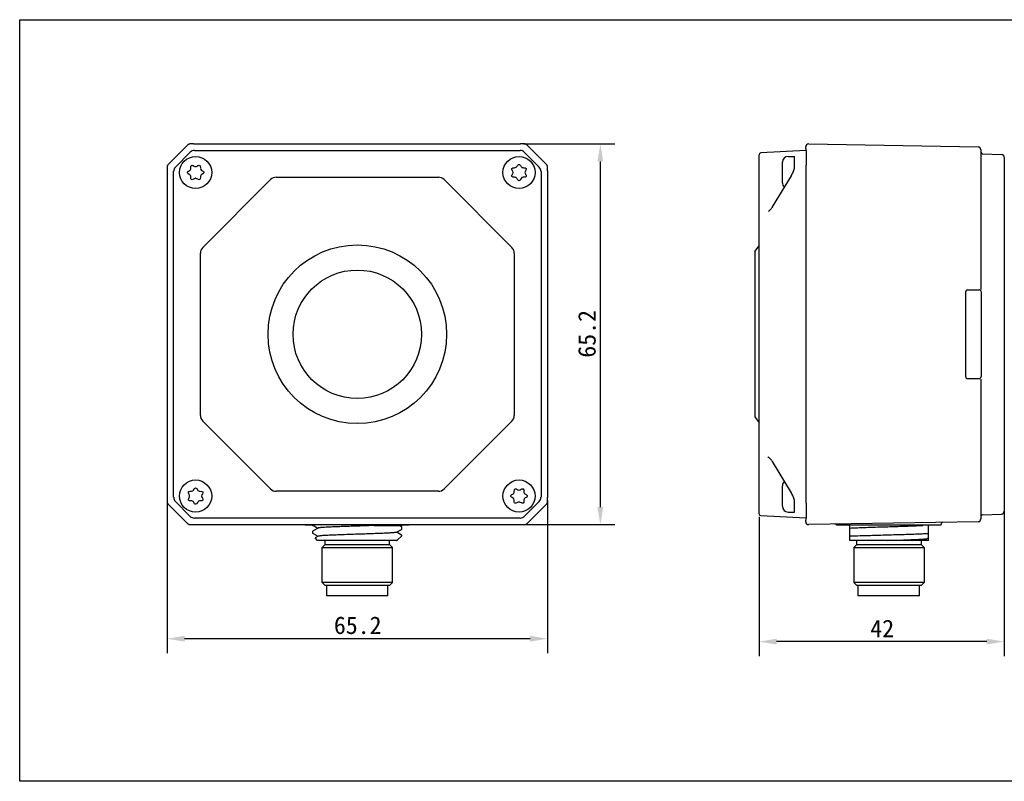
# Model space of a CAD drawing. Header units: millimetres. Extents: x 122 to 418, y 145 to 276.
# Tile 1 of 2: x 122 to 290, y 145 to 276. Entities that reach past the tile are written whole.
import ezdxf

# ---------------------------------------------------------------- set-up
doc = ezdxf.new("R2010")
doc.units = ezdxf.units.MM
doc.header["$LTSCALE"] = 30.734
doc.header["$PDMODE"] = 3
doc.header["$PDSIZE"] = 8
doc.layers.get('0').update_dxf_attribs({"linetype": 'CONTINUOUS'})
doc.layers.get('Defpoints').update_dxf_attribs({"linetype": 'CONTINUOUS'})
for name, color, linetype in [('06_ALL_SURFS', 7, 'CONTINUOUS'), ('20_ALL_FEATURES', 7, 'CONTINUOUS'), ('51__DRAFT_DIMS', 7, 'CONTINUOUS')]:
    doc.layers.add(name, color=color, linetype=linetype)
doc.styles.get("Standard").update_dxf_attribs({"font": 'simfang.ttf'})
doc.dimstyles.new('DIMSTYLE_1', dxfattribs={"dimtxt": 3, "dimasz": 3, "dimexe": 2.5, "dimexo": 0.5, "dimgap": 0.75, "dimtad": 1, "dimdec": 1, "dimdsep": 46, "dimtxsty": 'STANDARD', "dimblk": '_FILLED', "dimcen": 0.09, "dimclrd": 252, "dimclre": 252, "dimclrt": 252, "dimadec": 1, "dimazin": 2, "dimtp": 0.3, "dimtm": 0.3, "dimtfac": 1, "dimtdec": 1, "dimtofl": 0, "dimtmove": 0, "dimatfit": 3, "dimldrblk": '_FILLED', "dimfxl": 1, "dimtolj": 1, "dimarcsym": 0})

# ---------------------------------------------------------------- blocks, each defined once
blk = doc.blocks.new('_FILLED')
at = {"color": 0, "linetype": 'ByBlock'}
blk.add_solid([(0, 0), (-1, 0.167), (-1, -0.167)], dxfattribs=at)
blk = doc.blocks.new('*D1')
at = {"layer": '51__DRAFT_DIMS', "color": 252, "lineweight": -2, "transparency": 16777216}
for p, q in [((208.02, 254.57), (223.7, 254.57)), ((221.2, 192.39), (221.2, 251.57)), ((208.02, 189.39), (223.7, 189.39))]:
    blk.add_line(p, q, dxfattribs=at)
at = {"layer": 'Defpoints', "color": 0, "transparency": 16777216}
for p in [(207.52, 254.57), (221.2, 254.57), (207.52, 189.39)]:
    blk.add_point(p, dxfattribs=at)
at = {"layer": '51__DRAFT_DIMS', "color": 252, "lineweight": -2, "transparency": 16777216, "xscale": 3, "yscale": 3, "zscale": 3}
for p, rotation in [((221.2, 254.57), 90), ((221.2, 189.39), 270)]:
    blk.add_blockref('_FILLED', p, dxfattribs=dict(at, rotation=rotation))
at = {"layer": '51__DRAFT_DIMS', "color": 252, "transparency": 16777216, "insert": (217.4, 222.05), "char_height": 3, "attachment_point": 2, "rotation": 90}
blk.add_mtext('\\A1;65.2', dxfattribs=at)
blk = doc.blocks.new('*D2')
at = {"layer": '51__DRAFT_DIMS', "color": 252, "lineweight": -2, "transparency": 16777216}
for p, q in [((146.98, 193.53), (146.98, 167.35)), ((212.16, 193.53), (212.16, 167.35)), ((209.16, 169.85), (149.98, 169.85))]:
    blk.add_line(p, q, dxfattribs=at)
at = {"layer": 'Defpoints', "color": 0, "transparency": 16777216}
for p in [(146.98, 194.03), (212.16, 194.03), (146.98, 169.85)]:
    blk.add_point(p, dxfattribs=at)
at = {"layer": '51__DRAFT_DIMS', "color": 252, "lineweight": -2, "transparency": 16777216, "xscale": 3, "yscale": 3, "zscale": 3, "rotation": 180}
blk.add_blockref('_FILLED', (146.98, 169.85), dxfattribs=at)
at = {"layer": '51__DRAFT_DIMS', "color": 252, "lineweight": -2, "transparency": 16777216, "xscale": 3, "yscale": 3, "zscale": 3}
blk.add_blockref('_FILLED', (212.16, 169.85), dxfattribs=at)
at = {"layer": '51__DRAFT_DIMS', "color": 252, "transparency": 16777216, "insert": (179.64, 173.66), "char_height": 3, "attachment_point": 2}
blk.add_mtext('\\A1;65.2', dxfattribs=at)
blk = doc.blocks.new('*D3')
at = {"layer": '51__DRAFT_DIMS', "color": 252, "lineweight": -2, "transparency": 16777216}
for p, q in [((290.39, 198.63), (290.39, 166.86)), ((248.39, 190.73), (248.39, 166.86)), ((287.39, 169.36), (251.39, 169.36))]:
    blk.add_line(p, q, dxfattribs=at)
at = {"layer": 'Defpoints', "color": 0, "transparency": 16777216}
for p in [(290.39, 199.13), (248.39, 191.23), (248.39, 169.36)]:
    blk.add_point(p, dxfattribs=at)
at = {"layer": '51__DRAFT_DIMS', "color": 252, "lineweight": -2, "transparency": 16777216, "xscale": 3, "yscale": 3, "zscale": 3, "rotation": 180}
blk.add_blockref('_FILLED', (248.39, 169.36), dxfattribs=at)
at = {"layer": '51__DRAFT_DIMS', "color": 252, "lineweight": -2, "transparency": 16777216, "xscale": 3, "yscale": 3, "zscale": 3}
blk.add_blockref('_FILLED', (290.39, 169.36), dxfattribs=at)
at = {"layer": '51__DRAFT_DIMS', "color": 252, "transparency": 16777216, "insert": (269.49, 173.11), "char_height": 3, "attachment_point": 2}
blk.add_mtext('\\A1;42', dxfattribs=at)

msp = doc.modelspace()

# ---------------------------------------------------------------- linework, layer by layer
msp.add_lwpolyline([(121.73, 275.84), (418.34, 275.84), (418.34, 145.44), (121.73, 145.44)], close=True)
at = {"layer": '06_ALL_SURFS'}
for p, q in [((150.55, 254.41), (147.13, 250.99)), ((148.4, 250.59), (150.96, 253.15)), ((150.96, 254.56), (150.93, 254.56)), ((150.99, 254.56), (150.96, 254.56)), ((151.04, 254.57), (150.99, 254.56)), ((151.12, 254.57), (151.04, 254.57)), ((151.28, 254.57), (151.12, 254.57)), ((151.51, 254.57), (151.28, 254.57)), ((151.51, 254.57), (207.52, 254.57)), ((151.67, 253.44), (207.47, 253.44)), ((207.76, 254.57), (207.52, 254.57)), ((207.94, 254.57), (207.76, 254.57)), ((208.05, 254.57), (207.94, 254.57)), ((208.11, 254.57), (208.05, 254.57)), ((208.17, 254.56), (208.11, 254.57)), ((208.18, 253.15), (210.74, 250.59)), ((212.01, 250.99), (208.59, 254.41)), ((146.98, 250.58), (146.98, 250.52)), ((146.98, 250.52), (146.98, 250.46)), ((146.98, 250.46), (146.98, 250.35)), ((146.98, 250.35), (146.98, 250.17)), ((146.98, 250.17), (146.98, 193.92)), ((148.1, 194.07), (148.1, 249.88)), ((211.04, 249.88), (211.04, 194.07)), ((212.16, 250.59), (212.16, 250.62)), ((212.16, 250.49), (212.16, 250.55)), ((212.16, 250.38), (212.16, 250.49)), ((212.16, 250.19), (212.16, 250.38)), ((212.16, 249.94), (212.16, 250.19)), ((212.16, 249.94), (212.16, 194.03)), ((153.09, 236.84), (164.71, 248.46)), ((165.69, 248.87), (193.45, 248.87)), ((194.43, 248.46), (206.05, 236.84)), ((152.68, 208.1), (152.68, 235.86)), ((206.46, 235.86), (206.46, 208.1)), ((164.71, 195.49), (153.09, 207.12)), ((206.05, 207.12), (194.43, 195.49)), ((193.45, 195.09), (165.69, 195.09)), ((212.16, 193.78), (212.16, 194.03)), ((146.98, 193.92), (146.98, 193.68)), ((146.98, 193.68), (146.98, 193.53)), ((146.98, 193.53), (146.98, 193.45)), ((146.98, 193.45), (146.98, 193.39)), ((146.98, 193.39), (146.98, 193.36)), ((146.98, 193.36), (146.99, 193.34)), ((150.96, 190.8), (148.4, 193.37)), ((210.74, 193.37), (208.18, 190.8)), ((212.16, 193.6), (212.16, 193.78)), ((212.16, 193.5), (212.16, 193.6)), ((212.16, 193.44), (212.16, 193.5)), ((212.16, 193.38), (212.16, 193.44))]:
    msp.add_line(p, q, dxfattribs=at)
at = {"layer": '06_ALL_SURFS', "color": 7}
for p, q in [((256.43, 253.43), (248.68, 253.02)), ((256.39, 253.79), (256.39, 254.07)), ((256.41, 253.69), (256.41, 253.64)), ((256.41, 253.66), (256.42, 253.64)), ((256.44, 253.45), (256.44, 253.42)), ((256.44, 253.42), (256.44, 250.91)), ((256.9, 254.57), (285.9, 254.06)), ((286.39, 253.56), (286.39, 229.63)), ((248.39, 191.23), (248.39, 252.72)), ((252.39, 247.93), (252.39, 251.43)), ((253.39, 252.43), (254.39, 252.43)), ((286.68, 252.87), (289.91, 252.76)), ((290.39, 252.26), (290.39, 191.7)), ((256.39, 250.21), (256.39, 193.75)), ((256.44, 250.91), (256.43, 250.86)), ((253.87, 249.12), (250.66, 243.78)), ((250.24, 243.25), (250.24, 243.25)), ((247.69, 236.13), (248.39, 237.13)), ((247.69, 236.13), (247.69, 207.83)), ((284.09, 229.58), (286.09, 229.58)), ((283.79, 214.68), (283.79, 229.28)), ((284.09, 214.38), (286.09, 214.38)), ((286.39, 214.32), (286.39, 190.39)), ((247.69, 207.83), (248.39, 206.82)), ((249.89, 200.99), (249.89, 200.99)), ((250.19, 200.76), (250.24, 200.71)), ((250.24, 200.71), (250.24, 200.71)), ((250.24, 200.71), (250.3, 200.64)), ((250.3, 200.64), (250.37, 200.57)), ((250.66, 200.17), (253.87, 194.84)), ((252.39, 192.53), (252.39, 196.03)), ((147.13, 192.96), (150.55, 189.54)), ((208.59, 189.54), (212.01, 192.96)), ((256.44, 193.05), (256.44, 190.54)), ((248.68, 190.93), (256.43, 190.53)), ((286.68, 191.09), (289.91, 191.2)), ((150.97, 189.39), (151.03, 189.39)), ((151.03, 189.39), (151.09, 189.39)), ((151.09, 189.39), (151.2, 189.39)), ((151.2, 189.39), (151.38, 189.39)), ((151.38, 189.39), (207.72, 189.39)), ((207.47, 190.51), (151.67, 190.51)), ((170.67, 189.34), (170.67, 189.28)), ((171.97, 189.28), (170.67, 189.28)), ((171.97, 189.18), (171.97, 189.28)), ((172.15, 189.18), (171.97, 189.18)), ((172.15, 189.18), (172.83, 188.79)), ((177.67, 189.07), (177.49, 189.07)), ((177.77, 189.08), (177.67, 189.07)), ((177.83, 189.08), (177.77, 189.08)), ((178.17, 189.09), (177.83, 189.08)), ((178.5, 189.1), (178.17, 189.09)), ((178.52, 189.1), (178.5, 189.1)), ((178.57, 189.1), (178.52, 189.1)), ((178.67, 189.11), (178.57, 189.1)), ((179.07, 189.12), (178.67, 189.11)), ((179.17, 189.12), (179.07, 189.12)), ((179.22, 189.12), (179.17, 189.12)), ((179.92, 189.15), (179.22, 189.12)), ((179.97, 189.15), (179.92, 189.15)), ((180, 189.15), (179.97, 189.15)), ((180.07, 189.15), (180, 189.15)), ((180.27, 189.16), (180.07, 189.15)), ((180.33, 189.16), (180.27, 189.16)), ((180.48, 189.17), (180.33, 189.16)), ((180.49, 189.17), (180.48, 189.17)), ((180.58, 189.17), (180.5, 189.17)), ((180.62, 189.17), (180.58, 189.17)), ((180.98, 189.18), (180.62, 189.17)), ((181.18, 189.19), (180.98, 189.18)), ((181.28, 189.19), (181.18, 189.19)), ((181.31, 189.19), (181.28, 189.19)), ((181.48, 189.2), (181.31, 189.19)), ((181.65, 189.21), (181.48, 189.2)), ((181.68, 189.21), (181.65, 189.21)), ((181.98, 189.22), (181.68, 189.21)), ((182.02, 189.22), (181.98, 189.22)), ((182.19, 189.22), (182.02, 189.22)), ((182.28, 189.23), (182.19, 189.22)), ((182.35, 189.23), (182.28, 189.23)), ((187.17, 189.18), (182.61, 189.18)), ((187.16, 189), (186.85, 189.18)), ((187.17, 189.18), (187.17, 189.28)), ((188.47, 189.28), (187.17, 189.28)), ((187.17, 188.59), (187.17, 188.99)), ((188.47, 189.34), (188.48, 189.37)), ((188.47, 189.34), (188.47, 189.28)), ((188.48, 189.37), (188.48, 189.39)), ((207.72, 189.39), (207.92, 189.39)), ((207.92, 189.39), (208.04, 189.39)), ((208.04, 189.39), (208.12, 189.39)), ((208.12, 189.39), (208.17, 189.39)), ((208.17, 189.39), (208.2, 189.39)), ((256.39, 189.89), (256.39, 190.17)), ((285.9, 189.89), (256.9, 189.39)), ((279.54, 189.28), (261.73, 189.28)), ((263.89, 189.18), (263.89, 189.28)), ((263.89, 189.15), (263.89, 187.74)), ((277.39, 186.68), (277.39, 189.28)), ((279.56, 189.5), (279.54, 189.28)), ((171.98, 188.3), (171.97, 188.29)), ((171.97, 187.89), (171.97, 188.29)), ((171.98, 187.87), (171.97, 187.89)), ((172.85, 188.8), (171.98, 188.3)), ((171.98, 187.87), (172.83, 187.39)), ((172.85, 187.4), (172.35, 187.11)), ((186.29, 188.07), (187.16, 188.57)), ((187.16, 187.6), (186.32, 188.09)), ((186.48, 186.79), (187.17, 187.48)), ((187.16, 188.57), (187.17, 188.59)), ((187.17, 187.48), (187.17, 187.59)), ((263.92, 187.75), (263.89, 187.73)), ((263.89, 187.73), (263.89, 186.68)), ((266.1, 188.84), (265.8, 188.83)), ((172.77, 186.68), (172.35, 187.1)), ((186.33, 186.68), (172.77, 186.68)), ((174.05, 185.98), (173.55, 185.48)), ((174.07, 186), (174.07, 186.68)), ((174.07, 185.98), (174.12, 185.99)), ((174.07, 185.98), (174.12, 185.98)), ((185.07, 186), (185.07, 186.68)), ((185.1, 185.98), (185.6, 185.48)), ((277.39, 186.68), (263.89, 186.68)), ((265.14, 186), (264.62, 185.48)), ((265.14, 185.98), (265.14, 186.68)), ((270.41, 186.68), (271.74, 186.72)), ((276.14, 186.68), (276.14, 186)), ((276.14, 186), (276.67, 185.48)), ((276.14, 185.98), (276.14, 185.98)), ((276.14, 185.98), (276.14, 185.98)), ((277.37, 187.02), (277.39, 187.04)), ((173.55, 179.48), (173.55, 185.48)), ((173.55, 185.48), (185.6, 185.48)), ((185.6, 179.48), (185.6, 185.48)), ((264.62, 185.48), (264.62, 179.48)), ((264.62, 185.48), (276.67, 185.48)), ((276.67, 185.48), (276.67, 179.48)), ((174.05, 178.98), (173.55, 179.48)), ((185.6, 179.48), (173.55, 179.48)), ((185.1, 178.98), (174.05, 178.98)), ((174.32, 177.18), (174.32, 178.98)), ((184.82, 177.18), (184.82, 178.98)), ((185.1, 178.98), (185.6, 179.48)), ((265.12, 178.98), (264.62, 179.48)), ((276.67, 179.48), (264.62, 179.48)), ((276.16, 178.98), (265.13, 178.98)), ((265.39, 177.18), (265.39, 178.98)), ((275.89, 177.18), (275.89, 178.98)), ((276.17, 178.98), (276.67, 179.48)), ((184.82, 177.18), (174.32, 177.18)), ((275.89, 177.18), (265.39, 177.18))]:
    msp.add_line(p, q, dxfattribs=at)
at = {"layer": '06_ALL_SURFS', "color": 4}
for p, q in [((256.39, 250.21), (256.39, 250.21)), ((256.39, 193.75), (256.39, 193.74))]:
    msp.add_line(p, q, dxfattribs=at)
at = {"layer": '06_ALL_SURFS'}
for points in [[(150.93, 254.56), (150.92, 254.56), (150.9, 254.56), (150.89, 254.56), (150.88, 254.56), (150.86, 254.56), (150.85, 254.56), (150.83, 254.55), (150.81, 254.55), (150.78, 254.54), (150.76, 254.54), (150.74, 254.53), (150.71, 254.52), (150.69, 254.51), (150.66, 254.5), (150.64, 254.48), (150.62, 254.47), (150.59, 254.45), (150.57, 254.43), (150.55, 254.41)], [(208.59, 254.41), (208.56, 254.44), (208.54, 254.46), (208.52, 254.47), (208.49, 254.49), (208.47, 254.5), (208.44, 254.52), (208.42, 254.53), (208.39, 254.54), (208.37, 254.54), (208.34, 254.55), (208.32, 254.55), (208.3, 254.56), (208.28, 254.56), (208.27, 254.56), (208.26, 254.56), (208.24, 254.56), (208.23, 254.56), (208.22, 254.56), (208.21, 254.56), (208.2, 254.56), (208.17, 254.56)], [(147.13, 250.99), (147.11, 250.97), (147.09, 250.95), (147.08, 250.92), (147.06, 250.9), (147.05, 250.87), (147.03, 250.85), (147.02, 250.82), (147.01, 250.8), (147.01, 250.77), (147, 250.75), (147, 250.73), (146.99, 250.71), (146.99, 250.69), (146.99, 250.68), (146.99, 250.66), (146.99, 250.65), (146.99, 250.64), (146.99, 250.63), (146.99, 250.62), (146.99, 250.6), (146.98, 250.58)], [(212.16, 250.62), (212.15, 250.63), (212.15, 250.64), (212.15, 250.66), (212.15, 250.67), (212.15, 250.68), (212.15, 250.7), (212.15, 250.72), (212.14, 250.74), (212.14, 250.77), (212.13, 250.79), (212.12, 250.81), (212.11, 250.84), (212.1, 250.86), (212.09, 250.88), (212.07, 250.91), (212.06, 250.93), (212.04, 250.95), (212.02, 250.98), (212.01, 250.99)], [(212.16, 250.55), (212.16, 250.56), (212.16, 250.59)], [(146.99, 193.34), (146.99, 193.32), (146.99, 193.31), (146.99, 193.3), (146.99, 193.29), (146.99, 193.27), (146.99, 193.26), (146.99, 193.24), (147, 193.21), (147, 193.19), (147.01, 193.17), (147.02, 193.14), (147.03, 193.12), (147.04, 193.1), (147.05, 193.07), (147.07, 193.05), (147.08, 193.02), (147.1, 193), (147.12, 192.98), (147.13, 192.96)], [(212.01, 192.96), (212.03, 192.99), (212.05, 193.01), (212.07, 193.03), (212.08, 193.06), (212.09, 193.08), (212.11, 193.11), (212.12, 193.13), (212.13, 193.16), (212.13, 193.18), (212.14, 193.21), (212.15, 193.23), (212.15, 193.25), (212.15, 193.27), (212.15, 193.28), (212.15, 193.29), (212.15, 193.3), (212.15, 193.32), (212.15, 193.33), (212.16, 193.34), (212.16, 193.35), (212.16, 193.38)]]:
    msp.add_lwpolyline(points, dxfattribs=at)
at = {"layer": '06_ALL_SURFS', "color": 7}
for points in [[(256.39, 253.79), (256.4, 253.78), (256.4, 253.75), (256.4, 253.73), (256.4, 253.71), (256.41, 253.69)], [(256.39, 253.79), (256.39, 253.78), (256.4, 253.76), (256.4, 253.73), (256.4, 253.71), (256.4, 253.7), (256.41, 253.68)], [(256.41, 253.64), (256.42, 253.62), (256.42, 253.6), (256.43, 253.58), (256.43, 253.55)], [(256.42, 253.62), (256.42, 253.61), (256.42, 253.58), (256.43, 253.56), (256.43, 253.54), (256.43, 253.51), (256.43, 253.48), (256.44, 253.45)], [(256.43, 253.55), (256.43, 253.53), (256.43, 253.5), (256.43, 253.47), (256.44, 253.44)], [(254.18, 249.73), (254.16, 249.69), (254.15, 249.65), (254.13, 249.61), (254.11, 249.58), (254.09, 249.54), (254.08, 249.5), (254.06, 249.46), (254.03, 249.42), (254.01, 249.37), (253.99, 249.33)], [(254.31, 250.05), (254.3, 250.02), (254.29, 249.99), (254.27, 249.96), (254.26, 249.93), (254.25, 249.9), (254.24, 249.86), (254.22, 249.83), (254.21, 249.8), (254.2, 249.76), (254.18, 249.73)], [(254.36, 250.23), (254.35, 250.2), (254.34, 250.17), (254.33, 250.14), (254.33, 250.11), (254.32, 250.08), (254.31, 250.05)], [(254.39, 250.44), (254.39, 250.43), (254.39, 250.41), (254.39, 250.4), (254.39, 250.38), (254.39, 250.35), (254.38, 250.33), (254.38, 250.31), (254.37, 250.28), (254.36, 250.25), (254.36, 250.23)], [(256.43, 250.71), (256.41, 250.53), (256.4, 250.43), (256.4, 250.32), (256.39, 250.21)], [(256.43, 250.86), (256.43, 250.79), (256.43, 250.71)], [(253.99, 249.33), (253.97, 249.29), (253.94, 249.25), (253.92, 249.2), (253.89, 249.16), (253.87, 249.12)], [(250.14, 243.15), (250.1, 243.11), (250.05, 243.08), (250.01, 243.04), (249.98, 243.02)], [(250.24, 243.25), (250.19, 243.2), (250.14, 243.15)], [(250.38, 243.39), (250.31, 243.31), (250.24, 243.25)], [(250.5, 243.55), (250.44, 243.47), (250.38, 243.39)], [(250.66, 243.78), (250.62, 243.71), (250.56, 243.63), (250.5, 243.55)], [(249.88, 200.99), (249.89, 200.99), (249.9, 200.99), (249.92, 200.97), (249.95, 200.96)], [(249.95, 200.96), (249.98, 200.94), (250.02, 200.91), (250.05, 200.88), (250.1, 200.85), (250.14, 200.81), (250.19, 200.76)], [(250.37, 200.57), (250.44, 200.49), (250.5, 200.41)], [(250.5, 200.41), (250.56, 200.33), (250.61, 200.25), (250.66, 200.17)], [(253.87, 194.84), (253.9, 194.8), (253.92, 194.75), (253.95, 194.7), (253.97, 194.66), (254, 194.61)], [(254, 194.61), (254.02, 194.56), (254.04, 194.52), (254.07, 194.48), (254.09, 194.43), (254.11, 194.39), (254.13, 194.35), (254.15, 194.31), (254.16, 194.27), (254.18, 194.23)], [(254.18, 194.23), (254.2, 194.19), (254.21, 194.15), (254.23, 194.12), (254.24, 194.08), (254.25, 194.05), (254.27, 194.01), (254.28, 193.98), (254.29, 193.94), (254.3, 193.91), (254.31, 193.88)], [(254.31, 193.88), (254.32, 193.85), (254.33, 193.82), (254.34, 193.79), (254.35, 193.76), (254.36, 193.73)], [(254.36, 193.73), (254.37, 193.7), (254.37, 193.67), (254.38, 193.64), (254.38, 193.62), (254.39, 193.59), (254.39, 193.57), (254.39, 193.55), (254.39, 193.53), (254.39, 193.52), (254.39, 193.51)], [(256.39, 193.74), (256.4, 193.65), (256.4, 193.55), (256.41, 193.45)], [(256.41, 193.45), (256.43, 193.26), (256.43, 193.18), (256.43, 193.11), (256.44, 193.05)], [(150.55, 189.54), (150.58, 189.52), (150.6, 189.5), (150.63, 189.48), (150.65, 189.47), (150.67, 189.45), (150.7, 189.44), (150.72, 189.43), (150.75, 189.42), (150.77, 189.41), (150.8, 189.41), (150.82, 189.4), (150.84, 189.4), (150.86, 189.4), (150.87, 189.4), (150.88, 189.4), (150.9, 189.39), (150.91, 189.39), (150.92, 189.39), (150.93, 189.39), (150.94, 189.39), (150.97, 189.39)], [(170.66, 189.39), (170.66, 189.37), (170.67, 189.34)], [(208.2, 189.39), (208.21, 189.39), (208.23, 189.39), (208.24, 189.39), (208.25, 189.39), (208.26, 189.4), (208.28, 189.4), (208.29, 189.4), (208.31, 189.4), (208.33, 189.41), (208.36, 189.41), (208.38, 189.42), (208.41, 189.43), (208.43, 189.44), (208.45, 189.45), (208.48, 189.46), (208.5, 189.47), (208.52, 189.49), (208.55, 189.51), (208.57, 189.53), (208.59, 189.54)], [(256.41, 190.27), (256.4, 190.25), (256.4, 190.23), (256.4, 190.2), (256.4, 190.18), (256.39, 190.17)], [(256.42, 190.36), (256.42, 190.34), (256.42, 190.32), (256.41, 190.3), (256.41, 190.27)], [(256.44, 190.54), (256.44, 190.52), (256.43, 190.49), (256.43, 190.46), (256.43, 190.43), (256.43, 190.4), (256.43, 190.38), (256.42, 190.36)]]:
    msp.add_lwpolyline(points, dxfattribs=at)
at = {"layer": '06_ALL_SURFS'}
for centre, radius in [((151.87, 249.68), 2.75), ((207.27, 249.68), 2.75), ((179.57, 221.98), 15.3), ((179.57, 221.98), 11), ((151.87, 194.28), 2.75), ((207.27, 194.28), 2.75)]:
    msp.add_circle(centre, radius, dxfattribs=at)
at = {"layer": '06_ALL_SURFS', "color": 7}
for centre, radius, start, end in [((248.69, 252.72), 0.3, 93, 180), ((256.89, 254.07), 0.5, 89, 180), ((285.89, 253.56), 0.5, 0, 89), ((286.69, 253.17), 0.3, 180, 268), ((253.39, 251.43), 1, 90, 180), ((289.89, 252.26), 0.5, 0, 88), ((253.39, 247.93), 1, 180, 227.0252), ((253.39, 196.03), 1, 133.0079, 180), ((253.39, 192.53), 1, 180, 270), ((248.69, 191.23), 0.3, 180, 267), ((286.69, 190.79), 0.3, 92, 180), ((289.89, 191.7), 0.5, 272, 0), ((179.53, 174.49), 15.01, 80.165, 80.1676), ((179.53, 174.49), 15.01, 78.1365, 79.1548), ((256.89, 189.89), 0.5, 180, 271), ((261.45, 189.17), 0.3, 21.8808, 90.9604), ((279.86, 189.49), 0.3, 91, 177), ((285.89, 190.39), 0.5, 271, 0)]:
    msp.add_arc(centre, radius, start, end, dxfattribs=at)
at = {"layer": '06_ALL_SURFS'}
for centre, radius, start, end in [((150.59, 250.42), 0.462, 296.7658, 3.2342), ((151.87, 251.19), 0.488, 237.1925, 302.8075), ((153.06, 250.36), 0.372, 175.3043, 244.6957), ((205.9, 249.68), 0.372, 325.3043, 34.6957), ((206.51, 250.99), 0.488, 267.1925, 332.8075), ((208.01, 250.96), 0.462, 206.7658, 273.2342), ((208.78, 249.68), 0.488, 147.1925, 212.8075), ((150.56, 248.92), 0.488, 357.1925, 62.8075), ((151.87, 248.31), 0.372, 55.3043, 124.6957), ((153.15, 248.94), 0.462, 116.7658, 183.2342), ((165.69, 247.48), 1.39, 90, 135), ((193.45, 247.48), 1.39, 45, 90), ((206.53, 248.4), 0.462, 26.7658, 93.2342), ((207.96, 248.49), 0.372, 85.3043, 154.6957), ((154.07, 235.86), 1.39, 135, 180), ((205.07, 235.86), 1.39, 0, 45), ((154.07, 208.1), 1.39, 180, 225), ((205.07, 208.1), 1.39, 315, 0), ((150.36, 194.28), 0.488, 327.1925, 32.8075), ((151.18, 195.47), 0.372, 265.3043, 334.6957), ((152.61, 195.56), 0.462, 206.7658, 273.2342), ((153.24, 194.28), 0.372, 145.3043, 214.6957), ((165.69, 196.48), 1.39, 225, 270), ((193.45, 196.48), 1.39, 270, 315), ((205.99, 195.02), 0.462, 296.7658, 3.2342), ((207.27, 195.65), 0.372, 235.3043, 304.6957), ((208.58, 195.03), 0.488, 177.1925, 242.8075), ((151.13, 193), 0.462, 26.7658, 93.2342), ((152.63, 192.97), 0.488, 87.1925, 152.8075), ((206.08, 193.59), 0.372, 355.3043, 64.6957), ((207.27, 192.77), 0.488, 57.1925, 122.8075), ((208.55, 193.54), 0.462, 116.7658, 183.2342)]:
    msp.add_arc(centre, radius, start, end, dxfattribs=at)
for centre, major_axis in [((151.67, 252.44), (-0.383, 0.925)), ((207.47, 252.44), (0.383, 0.925)), ((149.11, 249.88), (-0.925, 0.383)), ((210.03, 249.88), (0.925, 0.383)), ((149.11, 194.07), (-0.925, -0.383)), ((210.03, 194.07), (0.925, -0.383))]:
    msp.add_ellipse(centre, major_axis=major_axis, ratio=0.998395, start_param=5.891054, end_param=6.675317, dxfattribs=at)
at = {"layer": '06_ALL_SURFS', "color": 7}
for centre, major_axis, ratio, start_param, end_param in [((284.09, 229.28), (-0.3, 0), 1, 4.712389, 6.283185), ((284.09, 214.68), (-0.3, 0), 1, 6.283185, 7.853982), ((151.67, 191.51), (-0.383, -0.925), 0.998395, 5.891054, 6.675317), ((207.47, 191.51), (0.383, -0.925), 0.998395, 5.891054, 6.675317)]:
    msp.add_ellipse(centre, major_axis=major_axis, ratio=ratio, start_param=start_param, end_param=end_param, dxfattribs=at)
at = {"layer": '06_ALL_SURFS'}
for points, knots in [([(150.78, 249.36), (150.57, 249.46), (150.36, 249.68), (150.58, 249.9), (150.8, 250.01)], [0, 0, 0, 0, 0.495395, 1, 1, 1, 1]), ([(151.05, 250.44), (151.04, 250.69), (151.12, 250.98), (151.41, 250.91), (151.61, 250.78)], [0, 0, 0, 0, 0.504605, 1, 1, 1, 1]), ([(152.13, 250.78), (152.33, 250.91), (152.64, 250.98), (152.71, 250.67), (152.69, 250.4)], [0, 0, 0, 0, 0.479233, 1, 1, 1, 1]), ([(152.9, 250.03), (153.15, 249.91), (153.39, 249.69), (153.16, 249.46), (152.95, 249.35)], [0, 0, 0, 0, 0.516167, 1, 1, 1, 1]), ([(206.2, 249.89), (206.05, 250.11), (205.95, 250.43), (206.26, 250.51), (206.49, 250.5)], [0, 0, 0, 0, 0.520767, 1, 1, 1, 1]), ([(206.95, 250.76), (207.06, 250.97), (207.27, 251.18), (207.49, 250.97), (207.6, 250.75)], [0, 0, 0, 0, 0.495395, 1, 1, 1, 1]), ([(208.04, 250.5), (208.28, 250.51), (208.57, 250.43), (208.5, 250.14), (208.37, 249.94)], [0, 0, 0, 0, 0.504605, 1, 1, 1, 1]), ([(151.66, 248.61), (151.43, 248.46), (151.12, 248.36), (151.04, 248.66), (151.05, 248.9)], [0, 0, 0, 0, 0.520767, 1, 1, 1, 1]), ([(152.69, 248.91), (152.71, 248.67), (152.62, 248.36), (152.31, 248.46), (152.08, 248.61)], [0, 0, 0, 0, 0.483833, 1, 1, 1, 1]), ([(206.5, 248.86), (206.26, 248.84), (205.95, 248.93), (206.05, 249.24), (206.2, 249.47)], [0, 0, 0, 0, 0.483833, 1, 1, 1, 1]), ([(207.62, 248.65), (207.5, 248.4), (207.28, 248.16), (207.05, 248.39), (206.94, 248.6)], [0, 0, 0, 0, 0.516167, 1, 1, 1, 1]), ([(208.37, 249.41), (208.5, 249.22), (208.58, 248.91), (208.26, 248.84), (207.99, 248.86)], [0, 0, 0, 0, 0.479233, 1, 1, 1, 1]), ([(151.52, 195.31), (151.64, 195.55), (151.86, 195.79), (152.09, 195.57), (152.2, 195.35)], [0, 0, 0, 0, 0.516167, 1, 1, 1, 1]), ([(150.77, 194.54), (150.64, 194.74), (150.56, 195.04), (150.88, 195.12), (151.15, 195.1)], [0, 0, 0, 0, 0.479233, 1, 1, 1, 1]), ([(151.1, 193.46), (150.86, 193.44), (150.57, 193.52), (150.64, 193.82), (150.77, 194.01)], [0, 0, 0, 0, 0.504605, 1, 1, 1, 1]), ([(152.64, 195.1), (152.88, 195.11), (153.19, 195.03), (153.09, 194.71), (152.94, 194.49)], [0, 0, 0, 0, 0.483833, 1, 1, 1, 1]), ([(152.94, 194.07), (153.09, 193.84), (153.19, 193.53), (152.88, 193.44), (152.65, 193.46)], [0, 0, 0, 0, 0.520767, 1, 1, 1, 1]), ([(206.24, 193.93), (205.99, 194.04), (205.75, 194.27), (205.98, 194.5), (206.2, 194.61)], [0, 0, 0, 0, 0.516167, 1, 1, 1, 1]), ([(206.45, 195.04), (206.44, 195.29), (206.52, 195.59), (206.83, 195.5), (207.06, 195.35)], [0, 0, 0, 0, 0.483833, 1, 1, 1, 1]), ([(207.48, 195.35), (207.71, 195.5), (208.02, 195.59), (208.1, 195.29), (208.09, 195.06)], [0, 0, 0, 0, 0.520767, 1, 1, 1, 1]), ([(208.36, 194.6), (208.57, 194.49), (208.78, 194.28), (208.56, 194.06), (208.35, 193.95)], [0, 0, 0, 0, 0.495395, 1, 1, 1, 1]), ([(152.19, 193.19), (152.09, 192.98), (151.87, 192.77), (151.65, 192.99), (151.54, 193.2)], [0, 0, 0, 0, 0.495395, 1, 1, 1, 1]), ([(207.01, 193.18), (206.81, 193.05), (206.51, 192.97), (206.43, 193.29), (206.45, 193.56)], [0, 0, 0, 0, 0.479233, 1, 1, 1, 1]), ([(208.09, 193.51), (208.11, 193.27), (208.03, 192.97), (207.73, 193.05), (207.53, 193.18)], [0, 0, 0, 0, 0.504605, 1, 1, 1, 1])]:
    msp.add_open_spline(points, degree=3, knots=knots, dxfattribs=at)
at = {"layer": '06_ALL_SURFS', "color": 7}
for points, knots in [([(177.49, 189.07), (177.18, 189.06), (176.58, 189.03), (175.72, 189), (174.95, 188.97), (174.28, 188.94), (173.79, 188.91), (173.47, 188.88), (173.27, 188.87), (173.12, 188.85), (172.99, 188.84), (172.91, 188.82), (172.86, 188.81), (172.85, 188.8)], [0, 0, 0, 0, 0.200622, 0.386756, 0.554207, 0.699228, 0.818611, 0.867813, 0.909651, 0.943929, 0.970472, 0.989147, 1, 1, 1, 1]), ([(187.16, 189), (187.16, 189), (187.17, 188.99), (187.17, 188.99), (187.17, 188.99)], [0, 0, 0, 0, 0.336403, 1, 1, 1, 1]), ([(276.42, 189.18), (275.68, 189.14), (274.04, 189.09), (271.45, 189.01), (268.75, 188.93), (266.95, 188.87), (266.1, 188.84)], [0, 0, 0, 0, 0.214934, 0.478015, 0.752487, 1, 1, 1, 1]), ([(179.57, 187.74), (179.15, 187.72), (178.32, 187.69), (177.11, 187.65), (175.99, 187.61), (175.13, 187.58), (174.52, 187.55), (174.13, 187.53), (173.78, 187.51), (173.48, 187.49), (173.24, 187.46), (173.06, 187.44), (172.94, 187.43), (172.88, 187.41), (172.86, 187.4), (172.85, 187.4)], [0, 0, 0, 0, 0.188103, 0.369487, 0.537699, 0.686774, 0.752424, 0.811364, 0.863082, 0.907107, 0.943045, 0.9706, 0.989596, 0.995861, 1, 1, 1, 1]), ([(186.29, 188.07), (186.29, 188.07), (186.26, 188.06), (186.2, 188.05), (186.08, 188.03), (185.9, 188.01), (185.66, 187.99), (185.36, 187.97), (185.02, 187.95), (184.62, 187.92), (184.01, 187.9), (183.15, 187.86), (182.03, 187.82), (180.82, 187.78), (179.99, 187.75), (179.57, 187.74)], [0, 0, 0, 0, 0.00413, 0.010371, 0.029303, 0.056827, 0.092764, 0.136771, 0.188462, 0.247412, 0.313081, 0.462165, 0.63043, 0.811854, 1, 1, 1, 1]), ([(187.16, 187.6), (187.16, 187.6), (187.17, 187.59), (187.17, 187.59), (187.17, 187.59)], [0, 0, 0, 0, 0.336284, 1, 1, 1, 1]), ([(265.8, 188.83), (265.61, 188.82), (264.98, 188.8), (264.34, 188.77), (263.89, 188.74)], [0, 0, 0, 0, 0.295487, 1, 1, 1, 1]), ([(267.12, 187.48), (266.49, 187.46), (265.61, 187.45), (264.54, 187.41), (264.09, 187.4), (263.89, 187.39)], [0, 0, 0, 0, 0.585267, 0.816976, 1, 1, 1, 1]), ([(277.39, 187.83), (277.12, 187.81), (276.5, 187.78), (275.02, 187.72), (272.81, 187.65), (270, 187.57), (268.07, 187.51), (267.12, 187.48)], [0, 0, 0, 0, 0.079284, 0.180874, 0.43459, 0.722322, 1, 1, 1, 1]), ([(172.35, 187.1), (172.34, 187.1), (172.34, 187.11), (172.35, 187.11), (172.35, 187.11)], [0, 0, 0, 0, 0.419473, 1, 1, 1, 1]), ([(174.12, 185.98), (174.32, 186), (174.7, 186.01), (175.31, 186), (175.99, 186), (176.78, 186.01), (177.66, 186), (178.6, 185.99), (179.24, 185.98), (179.57, 185.98)], [0, 0, 0, 0, 0.110768, 0.210337, 0.335269, 0.481694, 0.644997, 0.819976, 1, 1, 1, 1]), ([(179.57, 185.98), (179.93, 185.98), (180.63, 185.99), (181.65, 186.01), (182.59, 186.01), (183.41, 186), (184.08, 186.01), (184.59, 186.01), (184.9, 185.99), (185.04, 185.98), (185.07, 185.98)], [0, 0, 0, 0, 0.194632, 0.382563, 0.555476, 0.706938, 0.831222, 0.923716, 0.98063, 1, 1, 1, 1]), ([(186.23, 186.68), (186.25, 186.68), (186.31, 186.7), (186.38, 186.73), (186.42, 186.75)], [0, 0, 0, 0, 0.299548, 1, 1, 1, 1]), ([(186.44, 186.76), (186.44, 186.76), (186.46, 186.77), (186.47, 186.78), (186.48, 186.79)], [0, 0, 0, 0, 0.284156, 1, 1, 1, 1]), ([(265.14, 185.98), (265.18, 185.98), (265.32, 185.99), (265.63, 186.01), (266.13, 186.01), (266.81, 186), (267.63, 186.01), (268.57, 186.01), (269.59, 185.99), (270.29, 185.98), (270.64, 185.98)], [0, 0, 0, 0, 0.019361, 0.076258, 0.168726, 0.292983, 0.444437, 0.617373, 0.80535, 1, 1, 1, 1]), ([(270.64, 185.98), (271, 185.98), (271.69, 185.99), (272.7, 186.01), (273.63, 186.01), (274.45, 186), (275.13, 186), (275.64, 186.01), (275.96, 186), (276.1, 185.98), (276.14, 185.98)], [0, 0, 0, 0, 0.19268, 0.378914, 0.550561, 0.701346, 0.825699, 0.919131, 0.977892, 1, 1, 1, 1]), ([(271.74, 186.72), (272.35, 186.74), (273.5, 186.78), (275.05, 186.84), (276.14, 186.89), (276.8, 186.94), (277.05, 186.96), (277.15, 186.98)], [0, 0, 0, 0, 0.338914, 0.633704, 0.859889, 0.941633, 1, 1, 1, 1]), ([(277.32, 187.01), (277.31, 187), (277.26, 186.99), (277.2, 186.98), (277.15, 186.98)], [0, 0, 0, 0, 0.19041, 1, 1, 1, 1]), ([(277.35, 187.02), (277.35, 187.02), (277.34, 187.01), (277.33, 187.01), (277.32, 187.01)], [0, 0, 0, 0, 0.216167, 1, 1, 1, 1])]:
    msp.add_open_spline(points, degree=3, knots=knots, dxfattribs=at)
for points in [[(186.42, 186.75), (186.43, 186.75), (186.43, 186.75), (186.44, 186.76)], [(277.37, 187.02), (277.36, 187.02), (277.36, 187.02), (277.35, 187.02)]]:
    msp.add_open_spline(points, degree=3, dxfattribs=at)
at = {"layer": '20_ALL_FEATURES', "color": 7}
for p, q in [((254.39, 252.49), (254.39, 250.44)), ((286.45, 229.23), (286.45, 214.73)), ((254.39, 193.51), (254.39, 191.46)), ((253.39, 191.53), (254.39, 191.53))]:
    msp.add_line(p, q, dxfattribs=at)
for centre, major_axis, start_param, end_param in [((286.09, 229.28), (0, -0.3), -3.24055, -3.141593), ((286.09, 229.28), (-0.3, 0), -1.861469, -1.669754), ((286.09, 229.28), (0, -0.3), -4.003505, -3.432265), ((286.09, 214.68), (0, -0.3), 6.283185, 7.145098)]:
    msp.add_ellipse(centre, major_axis=major_axis, ratio=1, start_param=start_param, end_param=end_param, dxfattribs=at)
for points, knots in [([(286.44, 229.29), (286.44, 229.31), (286.41, 229.39), (286.36, 229.45), (286.32, 229.47)], [0, 0, 0, 0, 0.358505, 1, 1, 1, 1]), ([(286.32, 214.48), (286.33, 214.49), (286.39, 214.53), (286.43, 214.61), (286.44, 214.67)], [0, 0, 0, 0, 0.172234, 1, 1, 1, 1])]:
    msp.add_open_spline(points, degree=3, knots=knots, dxfattribs=at)
for points in [[(286.45, 229.23), (286.45, 229.25), (286.45, 229.26), (286.44, 229.27)], [(286.44, 214.68), (286.45, 214.7), (286.45, 214.71), (286.45, 214.73)]]:
    msp.add_open_spline(points, degree=3, dxfattribs=at)

# ---------------------------------------------------------------- dimensions: what is measured, and where the dimension line sits
at = {"layer": '51__DRAFT_DIMS', "color": 4}
for base, p1, p2, angle, picture, middle in [((221.2, 254.57), (207.52, 189.39), (207.52, 254.57), 90, '*D1', (221.2, 222.05)), ((248.39, 169.36), (290.39, 199.13), (248.39, 191.23), 180, '*D3', (269.49, 169.36)), ((146.98, 169.85), (212.16, 194.03), (146.98, 194.03), 180, '*D2', (179.64, 169.85))]:
    dim = msp.add_linear_dim(base=base, p1=p1, p2=p2, angle=angle, dimstyle='DIMSTYLE_1', dxfattribs=at)
    dim.commit()
    dim.dimension.update_dxf_attribs({"geometry": picture, "text_midpoint": middle, "dimtype": 160})

doc.saveas('drawing.dxf')
